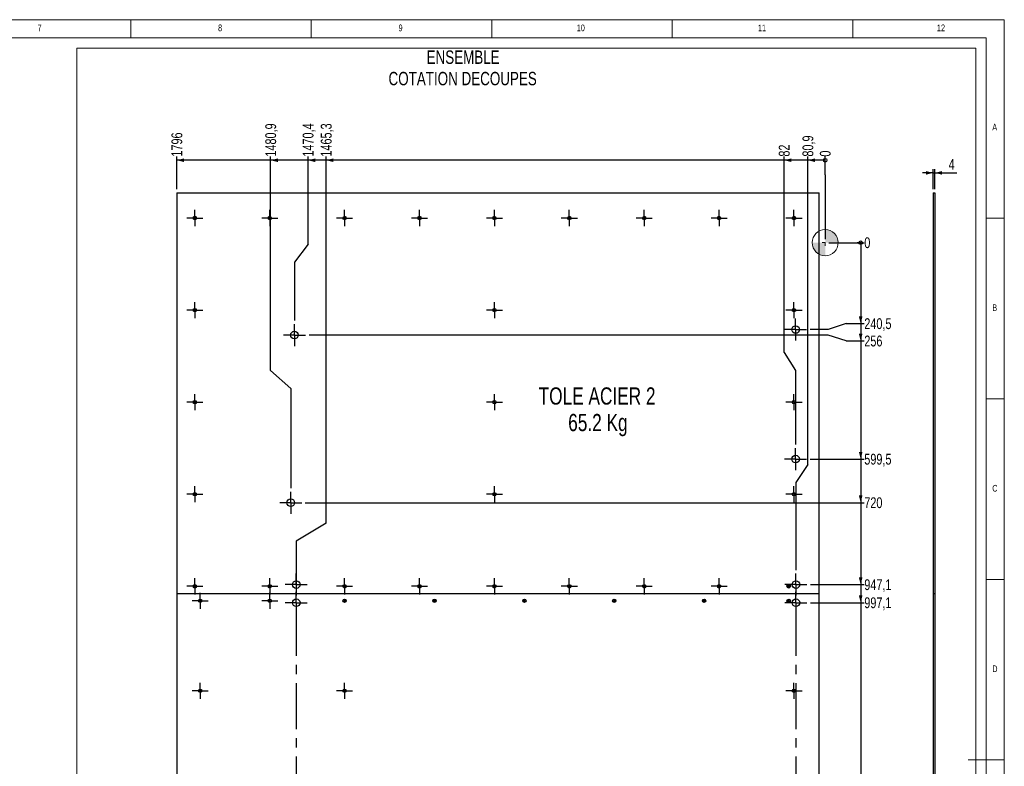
# Model space of a CAD drawing. Header units: millimetres. Extents: x 5 to 589, y 5 to 415.
# Tile 5 of 5: x 316 to 589, y 208 to 415. Entities that reach past the tile are written whole.
import ezdxf

# ---------------------------------------------------------------- set-up
doc = ezdxf.new("R2010")
doc.units = ezdxf.units.MM
doc.linetypes.add('CENTERX2', pattern=[20.32, 12.7, -2.54, 2.54, -2.54])
for name, color, linetype in [('COTES', 1, 'Continuous'), ('NOTES', 6, 'Continuous'), ('TRAIT-FINS', 9, 'Continuous'), ('TRAIT-MIXTES', 3, 'CENTERX2')]:
    doc.layers.add(name, color=color, linetype=linetype)
doc.layers.add('TRAIT-FORT', color=4, linetype='Continuous', lineweight=25)
doc.styles.add('SLDTEXTSTYLE0', font='TXT', dxfattribs={"width": 0.75})
doc.dimstyles.new('SLDDIMSTYLE0', dxfattribs={"dimtxt": 3, "dimasz": 2, "dimexe": 0, "dimexo": 0.0625, "dimgap": 0.75, "dimtad": 1, "dimdec": 0, "dimlfac": 10, "dimrnd": 1e-09, "dimzin": 12, "dimdsep": 46, "dimtxsty": 'SLDTEXTSTYLE0', "dimsah": 1, "dimcen": 0.09, "dimadec": 0, "dimazin": 3, "dimtfac": 1, "dimtdec": 0, "dimtmove": 0, "dimatfit": 0, "dimfxl": 1, "dimfrac": 2, "dimtolj": 1, "dimtzin": 12, "dimarcsym": 0})
doc.dimstyles.new('SLDDIMSTYLE1', dxfattribs={"dimtxt": 3, "dimasz": 0.333333, "dimexe": 0, "dimexo": 0.0625, "dimgap": 0.75, "dimtad": 0, "dimtih": 1, "dimtoh": 1, "dimdec": 1, "dimlfac": 10, "dimrnd": 1e-09, "dimdsep": 46, "dimtxsty": 'SLDTEXTSTYLE0', "dimblk1": 'ORIGIN', "dimblk2": 'ORIGIN', "dimsah": 1, "dimcen": 0.09, "dimadec": 0, "dimazin": 2, "dimtfac": 1, "dimtdec": 1, "dimtofl": 0, "dimtmove": 0, "dimatfit": 3, "dimldrblk": 'ORIGIN', "dimfxl": 1, "dimfrac": 2, "dimtolj": 1, "dimtzin": 12, "dimarcsym": 0})
doc.dimstyles.new('SLDDIMSTYLE2', dxfattribs={"dimtxt": 3, "dimasz": 2, "dimexe": 0, "dimexo": 0.0625, "dimgap": 0.75, "dimtad": 0, "dimtih": 1, "dimtoh": 1, "dimdec": 1, "dimlfac": 10, "dimrnd": 1e-09, "dimzin": 12, "dimdsep": 46, "dimtxsty": 'SLDTEXTSTYLE0', "dimsah": 1, "dimcen": 0.09, "dimadec": 0, "dimazin": 3, "dimtfac": 1, "dimtdec": 1, "dimtofl": 0, "dimtmove": 0, "dimatfit": 3, "dimfxl": 1, "dimfrac": 2, "dimtolj": 1, "dimtzin": 12, "dimarcsym": 0})
doc.dimstyles.new('SLDDIMSTYLE3', dxfattribs={"dimtxt": 3, "dimasz": 2, "dimexe": 0, "dimexo": 0.0625, "dimgap": 0.75, "dimtad": 0, "dimtih": 1, "dimtoh": 1, "dimdec": 0, "dimlfac": 10, "dimrnd": 1e-09, "dimzin": 12, "dimdsep": 46, "dimtxsty": 'SLDTEXTSTYLE0', "dimsah": 1, "dimcen": 0.09, "dimadec": 0, "dimazin": 3, "dimtfac": 1, "dimtdec": 0, "dimtofl": 0, "dimtmove": 0, "dimatfit": 3, "dimfxl": 1, "dimfrac": 2, "dimtolj": 1, "dimtzin": 12, "dimarcsym": 0})

# ---------------------------------------------------------------- blocks, each defined once
blk = doc.blocks.new('_D')
at = {"layer": 'COTES', "color": 1, "transparency": 16777216}
for p, q in [((569.31, 372.58), (566.31, 372.58)), ((569.31, 368.08), (569.31, 373.58)), ((569.31, 372.58), (569.71, 372.58)), ((569.71, 368.08), (569.71, 373.58)), ((569.71, 372.58), (575.81, 372.58))]:
    blk.add_line(p, q, dxfattribs=at)
for points in [[(569.31, 372.58), (567.31, 373.08), (567.31, 372.08)], [(569.71, 372.58), (571.71, 372.08), (571.71, 373.08)]]:
    blk.add_solid(points, dxfattribs=at)
at = {"layer": 'COTES', "color": 1, "transparency": 16777216, "insert": (573.59, 376.45), "char_height": 3, "attachment_point": 1, "style": 'SLDTEXTSTYLE0'}
blk.add_mtext('4', dxfattribs=at)
blk = doc.blocks.new('_Origin')
at = {"color": 0, "linetype": 'ByBlock', "lineweight": -2}
blk.add_line((0, 0), (-1, 0), dxfattribs=at)
blk.add_circle((0, 0), 0.5, dxfattribs=at)
blk = doc.blocks.new('_D_1')
at = {"layer": 'COTES', "color": 1, "transparency": 16777216}
blk.add_line((540.37, 353.25), (550.21, 353.25), dxfattribs=at)
blk.add_blockref('_Origin', (549.21, 353.25), dxfattribs=at)
at = {"layer": 'COTES', "color": 1, "transparency": 16777216, "insert": (550.21, 354.74), "char_height": 3, "attachment_point": 1, "style": 'SLDTEXTSTYLE0'}
blk.add_mtext('0', dxfattribs=at)
blk = doc.blocks.new('_D_2')
at = {"layer": 'COTES', "color": 1, "transparency": 16777216}
for p, q in [((549.21, 353.25), (549.21, 330.83)), ((545.21, 330.83), (540.21, 329.2)), ((545.21, 330.83), (550.21, 330.83)), ((540.21, 329.2), (535.23, 329.2))]:
    blk.add_line(p, q, dxfattribs=at)
blk.add_solid([(549.21, 330.83), (549.71, 332.83), (548.71, 332.83)], dxfattribs=at)
at = {"layer": 'COTES', "color": 1, "transparency": 16777216, "insert": (550.21, 332.32), "char_height": 3, "attachment_point": 1, "style": 'SLDTEXTSTYLE0'}
blk.add_mtext('240,5', dxfattribs=at)
blk = doc.blocks.new('_D_3')
at = {"layer": 'COTES', "color": 1, "transparency": 16777216}
for p, q in [((549.21, 330.83), (549.21, 326.02)), ((540.21, 327.65), (396.38, 327.65)), ((545.21, 326.02), (540.21, 327.65)), ((545.21, 326.02), (550.21, 326.02))]:
    blk.add_line(p, q, dxfattribs=at)
blk.add_solid([(549.21, 326.02), (549.71, 328.02), (548.71, 328.02)], dxfattribs=at)
at = {"layer": 'COTES', "color": 1, "transparency": 16777216, "insert": (550.21, 327.51), "char_height": 3, "attachment_point": 1, "style": 'SLDTEXTSTYLE0'}
blk.add_mtext('256', dxfattribs=at)
blk = doc.blocks.new('_D_4')
at = {"layer": 'COTES', "color": 1, "transparency": 16777216}
for p, q in [((549.21, 326.02), (549.21, 293.31)), ((535.23, 293.31), (550.21, 293.31))]:
    blk.add_line(p, q, dxfattribs=at)
blk.add_solid([(549.21, 293.31), (549.71, 295.31), (548.71, 295.31)], dxfattribs=at)
at = {"layer": 'COTES', "color": 1, "transparency": 16777216, "insert": (550.21, 294.79), "char_height": 3, "attachment_point": 1, "style": 'SLDTEXTSTYLE0'}
blk.add_mtext('599,5', dxfattribs=at)
blk = doc.blocks.new('_D_5')
at = {"layer": 'COTES', "color": 1, "transparency": 16777216}
for p, q in [((549.21, 293.31), (549.21, 281.24)), ((395.34, 281.24), (550.21, 281.24))]:
    blk.add_line(p, q, dxfattribs=at)
blk.add_solid([(549.21, 281.24), (549.71, 283.24), (548.71, 283.24)], dxfattribs=at)
at = {"layer": 'COTES', "color": 1, "transparency": 16777216, "insert": (550.21, 282.73), "char_height": 3, "attachment_point": 1, "style": 'SLDTEXTSTYLE0'}
blk.add_mtext('720', dxfattribs=at)
blk = doc.blocks.new('_D_6')
at = {"layer": 'COTES', "color": 1, "transparency": 16777216}
for p, q in [((549.21, 281.24), (549.21, 258.54)), ((535.33, 258.54), (550.21, 258.54))]:
    blk.add_line(p, q, dxfattribs=at)
blk.add_solid([(549.21, 258.54), (549.71, 260.54), (548.71, 260.54)], dxfattribs=at)
at = {"layer": 'COTES', "color": 1, "transparency": 16777216, "insert": (550.21, 260.03), "char_height": 3, "attachment_point": 1, "style": 'SLDTEXTSTYLE0'}
blk.add_mtext('947,1', dxfattribs=at)
blk = doc.blocks.new('_D_7')
at = {"layer": 'COTES', "color": 1, "transparency": 16777216}
for p, q in [((549.21, 258.54), (549.21, 253.54)), ((535.33, 253.54), (550.21, 253.54))]:
    blk.add_line(p, q, dxfattribs=at)
blk.add_solid([(549.21, 253.54), (549.71, 255.54), (548.71, 255.54)], dxfattribs=at)
at = {"layer": 'COTES', "color": 1, "transparency": 16777216, "insert": (550.21, 255.03), "char_height": 3, "attachment_point": 1, "style": 'SLDTEXTSTYLE0'}
blk.add_mtext('997,1', dxfattribs=at)
blk = doc.blocks.new('_D_8')
at = {"layer": 'COTES', "color": 1, "transparency": 16777216}
for p, q in [((549.21, 253.54), (549.21, 151.13)), ((535.33, 151.13), (550.21, 151.13))]:
    blk.add_line(p, q, dxfattribs=at)
blk.add_solid([(549.21, 151.13), (549.71, 153.13), (548.71, 153.13)], dxfattribs=at)
at = {"layer": 'COTES', "color": 1, "transparency": 16777216, "insert": (550.21, 152.62), "char_height": 3, "attachment_point": 1, "style": 'SLDTEXTSTYLE0'}
blk.add_mtext('2021,2', dxfattribs=at)
blk = doc.blocks.new('_D_9')
at = {"layer": 'COTES', "color": 1, "transparency": 16777216}
for p, q in [((549.21, 151.13), (549.21, 146.13)), ((535.33, 146.13), (550.21, 146.13))]:
    blk.add_line(p, q, dxfattribs=at)
blk.add_solid([(549.21, 146.13), (549.71, 148.13), (548.71, 148.13)], dxfattribs=at)
at = {"layer": 'COTES', "color": 1, "transparency": 16777216, "insert": (550.21, 147.62), "char_height": 3, "attachment_point": 1, "style": 'SLDTEXTSTYLE0'}
blk.add_mtext('2071,2', dxfattribs=at)
blk = doc.blocks.new('_D_10')
at = {"layer": 'COTES', "color": 1, "transparency": 16777216}
for p, q in [((549.21, 146.13), (549.21, 132.26)), ((437.19, 132.26), (550.21, 132.26))]:
    blk.add_line(p, q, dxfattribs=at)
blk.add_solid([(549.21, 132.26), (549.71, 134.26), (548.71, 134.26)], dxfattribs=at)
at = {"layer": 'COTES', "color": 1, "transparency": 16777216, "insert": (550.21, 133.75), "char_height": 3, "attachment_point": 1, "style": 'SLDTEXTSTYLE0'}
blk.add_mtext('2210', dxfattribs=at)
blk = doc.blocks.new('_D_11')
at = {"layer": 'COTES', "color": 1, "transparency": 16777216}
for p, q in [((549.21, 132.26), (549.21, 99.08)), ((538.73, 99.08), (550.21, 99.08))]:
    blk.add_line(p, q, dxfattribs=at)
blk.add_solid([(549.21, 99.08), (549.71, 101.08), (548.71, 101.08)], dxfattribs=at)
at = {"layer": 'COTES', "color": 1, "transparency": 16777216, "insert": (550.21, 100.57), "char_height": 3, "attachment_point": 1, "style": 'SLDTEXTSTYLE0'}
blk.add_mtext('2542', dxfattribs=at)
blk = doc.blocks.new('_D_12')
at = {"layer": 'COTES', "color": 1, "transparency": 16777216}
for p, q in [((539.37, 372.08), (539.37, 377.08)), ((539.37, 372.08), (539.37, 367.08)), ((539.37, 367.08), (539.37, 354.25))]:
    blk.add_line(p, q, dxfattribs=at)
blk.add_blockref('_Origin', (539.37, 376.08), dxfattribs=at)
at = {"layer": 'COTES', "color": 1, "transparency": 16777216, "insert": (537.89, 377.08), "char_height": 3, "attachment_point": 1, "rotation": 90, "style": 'SLDTEXTSTYLE0'}
blk.add_mtext('0', dxfattribs=at)
blk = doc.blocks.new('_D_13')
at = {"layer": 'COTES', "color": 1, "transparency": 16777216}
for p, q in [((534.56, 291.85), (534.56, 377.08)), ((539.37, 376.08), (534.56, 376.08)), ((534.56, 291.85), (531.28, 286.85)), ((531.28, 286.85), (531.28, 262.59))]:
    blk.add_line(p, q, dxfattribs=at)
blk.add_solid([(534.56, 376.08), (536.56, 375.58), (536.56, 376.58)], dxfattribs=at)
at = {"layer": 'COTES', "color": 1, "transparency": 16777216, "insert": (533.08, 377.08), "char_height": 3, "attachment_point": 1, "rotation": 90, "style": 'SLDTEXTSTYLE0'}
blk.add_mtext('80,9', dxfattribs=at)
blk = doc.blocks.new('_D_14')
at = {"layer": 'COTES', "color": 1, "transparency": 16777216}
for p, q in [((528.01, 322.82), (528.01, 377.08)), ((534.56, 376.08), (528.01, 376.08)), ((528.01, 322.82), (531.18, 317.82)), ((531.18, 317.82), (531.18, 297.36))]:
    blk.add_line(p, q, dxfattribs=at)
blk.add_solid([(528.01, 376.08), (530.01, 375.58), (530.01, 376.58)], dxfattribs=at)
at = {"layer": 'COTES', "color": 1, "transparency": 16777216, "insert": (526.52, 377.08), "char_height": 3, "attachment_point": 1, "rotation": 90, "style": 'SLDTEXTSTYLE0'}
blk.add_mtext('82', dxfattribs=at)
blk = doc.blocks.new('_D_15')
at = {"layer": 'COTES', "color": 1, "transparency": 16777216}
for p, q in [((401.12, 275.61), (401.12, 377.08)), ((528.01, 376.08), (401.12, 376.08)), ((401.12, 275.61), (392.84, 270.61)), ((392.84, 270.61), (392.84, 257.59))]:
    blk.add_line(p, q, dxfattribs=at)
blk.add_solid([(401.12, 376.08), (403.12, 375.58), (403.12, 376.58)], dxfattribs=at)
at = {"layer": 'COTES', "color": 1, "transparency": 16777216, "insert": (399.63, 377.08), "char_height": 3, "attachment_point": 1, "rotation": 90, "style": 'SLDTEXTSTYLE0'}
blk.add_mtext('1465,3', dxfattribs=at)
blk = doc.blocks.new('_D_16')
at = {"layer": 'COTES', "color": 1, "transparency": 16777216}
for p, q in [((396.1, 352.87), (396.1, 377.08)), ((401.12, 376.08), (396.1, 376.08)), ((396.1, 352.87), (392.33, 347.87)), ((392.33, 347.87), (392.33, 331.7))]:
    blk.add_line(p, q, dxfattribs=at)
blk.add_solid([(396.1, 376.08), (398.1, 375.58), (398.1, 376.58)], dxfattribs=at)
at = {"layer": 'COTES', "color": 1, "transparency": 16777216, "insert": (394.61, 377.08), "char_height": 3, "attachment_point": 1, "rotation": 90, "style": 'SLDTEXTSTYLE0'}
blk.add_mtext('1470,4', dxfattribs=at)
blk = doc.blocks.new('_D_17')
at = {"layer": 'COTES', "color": 1, "transparency": 16777216}
for p, q in [((385.74, 317.87), (385.74, 377.08)), ((396.1, 376.08), (385.74, 376.08)), ((385.74, 317.87), (391.29, 312.87)), ((391.29, 312.87), (391.29, 285.29))]:
    blk.add_line(p, q, dxfattribs=at)
blk.add_solid([(385.74, 376.08), (387.74, 375.58), (387.74, 376.58)], dxfattribs=at)
at = {"layer": 'COTES', "color": 1, "transparency": 16777216, "insert": (384.25, 377.08), "char_height": 3, "attachment_point": 1, "rotation": 90, "style": 'SLDTEXTSTYLE0'}
blk.add_mtext('1480,9', dxfattribs=at)
blk = doc.blocks.new('_D_18')
at = {"layer": 'COTES', "color": 1, "transparency": 16777216}
for p, q in [((359.73, 368.08), (359.73, 377.08)), ((385.74, 376.08), (359.73, 376.08))]:
    blk.add_line(p, q, dxfattribs=at)
blk.add_solid([(359.73, 376.08), (361.73, 375.58), (361.73, 376.58)], dxfattribs=at)
at = {"layer": 'COTES', "color": 1, "transparency": 16777216, "insert": (358.25, 377.08), "char_height": 3, "attachment_point": 1, "rotation": 90, "style": 'SLDTEXTSTYLE0'}
blk.add_mtext('1796', dxfattribs=at)
blk = doc.blocks.new('SW_NOTE_4')
at = {"layer": 'NOTES', "color": 0, "attachment_point": 2, "style": 'SLDTEXTSTYLE0'}
for s, insert, char_height in [('ENSEMBLE', (11.52, 4.77), 3.704), ('COTATION DECOUPES', (11.39, -1.16), 3.7042)]:
    blk.add_mtext(s, dxfattribs=dict(at, insert=insert, char_height=char_height))
blk = doc.blocks.new('SW_NOTE_6')
at = {"layer": 'NOTES', "color": 0, "attachment_point": 2, "style": 'SLDTEXTSTYLE0'}
for s, insert, char_height in [('TOLE ACIER 2', (19.57, 6.14), 4.7625), ('65.2 Kg', (19.8, -1.21), 4.762)]:
    blk.add_mtext(s, dxfattribs=dict(at, insert=insert, char_height=char_height))
blk = doc.blocks.new('SW_CENTERMARKSYMBOL_0')
at = {"layer": 'TRAIT-MIXTES', "color": 0}
for p, q in [((-2, 0), (-2.225, 0)), ((0, 0), (-2, 0)), ((0, 2), (0, 2.225)), ((0, 0), (0, 2)), ((0, 0), (0, -2)), ((0, 0), (2, 0)), ((2, 0), (2.225, 0)), ((0, -2), (0, -2.225))]:
    blk.add_line(p, q, dxfattribs=at)
blk = doc.blocks.new('SW_CENTERMARKSYMBOL_1')
at = {"layer": 'TRAIT-MIXTES', "color": 0}
for p, q in [((-2, 0), (-2.225, 0)), ((0, 0), (-2, 0)), ((0, 2), (0, 2.225)), ((0, 0), (0, 2)), ((0, 0), (0, -2)), ((0, 0), (2, 0)), ((2, 0), (2.225, 0)), ((0, -2), (0, -2.225))]:
    blk.add_line(p, q, dxfattribs=at)
blk = doc.blocks.new('SW_CENTERMARKSYMBOL_2')
at = {"layer": 'TRAIT-MIXTES', "color": 0}
for p, q in [((-2, 0), (-2.225, 0)), ((0, 0), (-2, 0)), ((0, 2), (0, 2.225)), ((0, 0), (0, 2)), ((0, 0), (0, -2)), ((0, 0), (2, 0)), ((2, 0), (2.225, 0)), ((0, -2), (0, -2.225))]:
    blk.add_line(p, q, dxfattribs=at)
blk = doc.blocks.new('SW_CENTERMARKSYMBOL_3')
at = {"layer": 'TRAIT-MIXTES', "color": 0}
for p, q in [((-2, 0), (-2.225, 0)), ((0, 0), (-2, 0)), ((0, 2), (0, 2.225)), ((0, 0), (0, 2)), ((0, 0), (0, -2)), ((0, 0), (2, 0)), ((2, 0), (2.225, 0)), ((0, -2), (0, -2.225))]:
    blk.add_line(p, q, dxfattribs=at)
blk = doc.blocks.new('SW_CENTERMARKSYMBOL_4')
at = {"layer": 'TRAIT-MIXTES', "color": 0}
for p, q in [((-2, 0), (-2.225, 0)), ((0, 0), (-2, 0)), ((0, 2), (0, 2.225)), ((0, 0), (0, 2)), ((0, 0), (0, -2)), ((0, 0), (2, 0)), ((2, 0), (2.225, 0)), ((0, -2), (0, -2.225))]:
    blk.add_line(p, q, dxfattribs=at)
blk = doc.blocks.new('SW_CENTERMARKSYMBOL_5')
at = {"layer": 'TRAIT-MIXTES', "color": 0}
for p, q in [((-2, 0), (-2.225, 0)), ((0, 0), (-2, 0)), ((0, 2), (0, 2.225)), ((0, 0), (0, 2)), ((0, 0), (0, -2)), ((0, 0), (2, 0)), ((2, 0), (2.225, 0)), ((0, -2), (0, -2.225))]:
    blk.add_line(p, q, dxfattribs=at)
blk = doc.blocks.new('SW_CENTERMARKSYMBOL_6')
at = {"layer": 'TRAIT-MIXTES', "color": 0}
for p, q in [((-2, 0), (-2.225, 0)), ((0, 0), (-2, 0)), ((0, 2), (0, 2.225)), ((0, 0), (0, 2)), ((0, 0), (0, -2)), ((0, 0), (2, 0)), ((2, 0), (2.225, 0)), ((0, -2), (0, -2.225))]:
    blk.add_line(p, q, dxfattribs=at)
blk = doc.blocks.new('SW_CENTERMARKSYMBOL_7')
at = {"layer": 'TRAIT-MIXTES', "color": 0}
for p, q in [((-2, 0), (-2.225, 0)), ((0, 0), (-2, 0)), ((0, 2), (0, 2.225)), ((0, 0), (0, 2)), ((0, 0), (0, -2)), ((0, 0), (2, 0)), ((2, 0), (2.225, 0)), ((0, -2), (0, -2.225))]:
    blk.add_line(p, q, dxfattribs=at)
blk = doc.blocks.new('SW_CENTERMARKSYMBOL_8')
at = {"layer": 'TRAIT-MIXTES', "color": 0}
for p, q in [((-2, 0), (-2.225, 0)), ((0, 0), (-2, 0)), ((0, 2), (0, 2.225)), ((0, 0), (0, 2)), ((0, 0), (0, -2)), ((0, 0), (2, 0)), ((2, 0), (2.225, 0)), ((0, -2), (0, -2.225))]:
    blk.add_line(p, q, dxfattribs=at)
blk = doc.blocks.new('SW_CENTERMARKSYMBOL_9')
at = {"layer": 'TRAIT-MIXTES', "color": 0}
for p, q in [((-2, 0), (-2.225, 0)), ((0, 0), (-2, 0)), ((0, 2), (0, 2.225)), ((0, 0), (0, 2)), ((0, 0), (0, -2)), ((0, 0), (2, 0)), ((2, 0), (2.225, 0)), ((0, -2), (0, -2.225))]:
    blk.add_line(p, q, dxfattribs=at)
blk = doc.blocks.new('SW_CENTERMARKSYMBOL_10')
at = {"layer": 'TRAIT-MIXTES', "color": 0}
for p, q in [((-2, 0), (-2.225, 0)), ((0, 0), (-2, 0)), ((0, 2), (0, 2.225)), ((0, 0), (0, 2)), ((0, 0), (0, -2)), ((0, 0), (2, 0)), ((2, 0), (2.225, 0)), ((0, -2), (0, -2.225))]:
    blk.add_line(p, q, dxfattribs=at)
blk = doc.blocks.new('SW_CENTERMARKSYMBOL_11')
at = {"layer": 'TRAIT-MIXTES', "color": 0}
for p, q in [((-2, 0), (-2.225, 0)), ((0, 0), (-2, 0)), ((0, 2), (0, 2.225)), ((0, 0), (0, 2)), ((0, 0), (0, -2)), ((0, 0), (2, 0)), ((2, 0), (2.225, 0)), ((0, -2), (0, -2.225))]:
    blk.add_line(p, q, dxfattribs=at)
blk = doc.blocks.new('SW_CENTERMARKSYMBOL_12')
at = {"layer": 'TRAIT-MIXTES', "color": 0}
for p, q in [((-2, 0), (-2.225, 0)), ((0, 0), (-2, 0)), ((0, 2), (0, 2.225)), ((0, 0), (0, 2)), ((0, 0), (0, -2)), ((0, 0), (2, 0)), ((2, 0), (2.225, 0)), ((0, -2), (0, -2.225))]:
    blk.add_line(p, q, dxfattribs=at)
blk = doc.blocks.new('SW_CENTERMARKSYMBOL_13')
at = {"layer": 'TRAIT-MIXTES', "color": 0}
for p, q in [((-2, 0), (-2.225, 0)), ((0, 0), (-2, 0)), ((0, 2), (0, 2.225)), ((0, 0), (0, 2)), ((0, 0), (0, -2)), ((0, 0), (2, 0)), ((2, 0), (2.225, 0)), ((0, -2), (0, -2.225))]:
    blk.add_line(p, q, dxfattribs=at)
blk = doc.blocks.new('SW_CENTERMARKSYMBOL_14')
at = {"layer": 'TRAIT-MIXTES', "color": 0}
for p, q in [((-2, 0), (-2.225, 0)), ((0, 0), (-2, 0)), ((0, 2), (0, 2.225)), ((0, 0), (0, 2)), ((0, 0), (0, -2)), ((0, 0), (2, 0)), ((2, 0), (2.225, 0)), ((0, -2), (0, -2.225))]:
    blk.add_line(p, q, dxfattribs=at)
blk = doc.blocks.new('SW_CENTERMARKSYMBOL_15')
at = {"layer": 'TRAIT-MIXTES', "color": 0}
for p, q in [((-2, 0), (-2.225, 0)), ((0, 0), (-2, 0)), ((0, 2), (0, 2.225)), ((0, 0), (0, 2)), ((0, 0), (0, -2)), ((0, 0), (2, 0)), ((2, 0), (2.225, 0)), ((0, -2), (0, -2.225))]:
    blk.add_line(p, q, dxfattribs=at)
blk = doc.blocks.new('SW_CENTERMARKSYMBOL_16')
at = {"layer": 'TRAIT-MIXTES', "color": 0}
for p, q in [((-2, 0), (-2.225, 0)), ((0, 0), (-2, 0)), ((0, 2), (0, 2.225)), ((0, 0), (0, 2)), ((0, 0), (0, -2)), ((0, 0), (2, 0)), ((2, 0), (2.225, 0)), ((0, -2), (0, -2.225))]:
    blk.add_line(p, q, dxfattribs=at)
blk = doc.blocks.new('SW_CENTERMARKSYMBOL_17')
at = {"layer": 'TRAIT-MIXTES', "color": 0}
for p, q in [((-2, 0), (-2.225, 0)), ((0, 0), (-2, 0)), ((0, 2), (0, 2.225)), ((0, 0), (0, 2)), ((0, 0), (0, -2)), ((0, 0), (2, 0)), ((2, 0), (2.225, 0)), ((0, -2), (0, -2.225))]:
    blk.add_line(p, q, dxfattribs=at)
blk = doc.blocks.new('SW_CENTERMARKSYMBOL_18')
at = {"layer": 'TRAIT-MIXTES', "color": 0}
for p, q in [((-2, 0), (-2.225, 0)), ((0, 0), (-2, 0)), ((0, 2), (0, 2.225)), ((0, 0), (0, 2)), ((0, 0), (0, -2)), ((0, 0), (2, 0)), ((2, 0), (2.225, 0)), ((0, -2), (0, -2.225))]:
    blk.add_line(p, q, dxfattribs=at)
blk = doc.blocks.new('SW_CENTERMARKSYMBOL_19')
at = {"layer": 'TRAIT-MIXTES', "color": 0}
for p, q in [((-2, 0), (-2.225, 0)), ((0, 0), (-2, 0)), ((0, 2), (0, 2.225)), ((0, 0), (0, 2)), ((0, 0), (0, -2)), ((0, 0), (2, 0)), ((2, 0), (2.225, 0)), ((0, -2), (0, -2.225))]:
    blk.add_line(p, q, dxfattribs=at)
blk = doc.blocks.new('SW_CENTERMARKSYMBOL_20')
at = {"layer": 'TRAIT-MIXTES', "color": 0}
for p, q in [((-2, 0), (-2.225, 0)), ((0, 0), (-2, 0)), ((0, 2), (0, 2.225)), ((0, 0), (0, 2)), ((0, 0), (0, -2)), ((0, 0), (2, 0)), ((2, 0), (2.225, 0)), ((0, -2), (0, -2.225))]:
    blk.add_line(p, q, dxfattribs=at)
blk = doc.blocks.new('SW_CENTERMARKSYMBOL_21')
at = {"layer": 'TRAIT-MIXTES', "color": 0}
for p, q in [((-2, 0), (-2.225, 0)), ((0, 0), (-2, 0)), ((0, 2), (0, 2.225)), ((0, 0), (0, 2)), ((0, 0), (0, -2)), ((0, 0), (2, 0)), ((2, 0), (2.225, 0)), ((0, -2), (0, -2.225))]:
    blk.add_line(p, q, dxfattribs=at)
blk = doc.blocks.new('SW_CENTERMARKSYMBOL_22')
at = {"layer": 'TRAIT-MIXTES', "color": 0}
for p, q in [((-2, 0), (-2.225, 0)), ((0, 0), (-2, 0)), ((0, 2), (0, 2.225)), ((0, 0), (0, 2)), ((0, 0), (0, -2)), ((0, 0), (2, 0)), ((2, 0), (2.225, 0)), ((0, -2), (0, -2.225))]:
    blk.add_line(p, q, dxfattribs=at)
blk = doc.blocks.new('SW_CENTERMARKSYMBOL_23')
at = {"layer": 'TRAIT-MIXTES', "color": 0}
for p, q in [((-2, 0), (-2.225, 0)), ((0, 0), (-2, 0)), ((0, 2), (0, 2.225)), ((0, 0), (0, 2)), ((0, 0), (0, -2)), ((0, 0), (2, 0)), ((2, 0), (2.225, 0)), ((0, -2), (0, -2.225))]:
    blk.add_line(p, q, dxfattribs=at)
blk = doc.blocks.new('SW_CENTERMARKSYMBOL_24')
at = {"layer": 'TRAIT-MIXTES', "color": 0}
for p, q in [((-2, 0), (-2.225, 0)), ((0, 0), (-2, 0)), ((0, 2), (0, 2.225)), ((0, 0), (0, 2)), ((0, 0), (0, -2)), ((0, 0), (2, 0)), ((2, 0), (2.225, 0)), ((0, -2), (0, -2.225))]:
    blk.add_line(p, q, dxfattribs=at)
blk = doc.blocks.new('SW_CENTERMARKSYMBOL_25')
at = {"layer": 'TRAIT-MIXTES', "color": 0}
for p, q in [((-2, 0), (-2.225, 0)), ((0, 0), (-2, 0)), ((0, 2), (0, 2.225)), ((0, 0), (0, 2)), ((0, 0), (0, -2)), ((0, 0), (2, 0)), ((2, 0), (2.225, 0)), ((0, -2), (0, -2.225))]:
    blk.add_line(p, q, dxfattribs=at)
blk = doc.blocks.new('SW_CENTERMARKSYMBOL_28')
at = {"layer": 'TRAIT-MIXTES', "color": 0}
for p, q in [((-2, 0), (-2.225, 0)), ((0, 0), (-2, 0)), ((0, 2), (0, 2.225)), ((0, 0), (0, 2)), ((0, 0), (0, -2)), ((0, 0), (2, 0)), ((2, 0), (2.225, 0)), ((0, -2), (0, -2.225))]:
    blk.add_line(p, q, dxfattribs=at)
blk = doc.blocks.new('SW_CENTERMARKSYMBOL_31')
at = {"layer": 'TRAIT-MIXTES', "color": 0}
for p, q in [((-2, 0), (-2.225, 0)), ((0, 0), (-2, 0)), ((0, 2), (0, 2.225)), ((0, 0), (0, 2)), ((0, 0), (0, -2)), ((0, 0), (2, 0)), ((2, 0), (2.225, 0)), ((0, -2), (0, -2.225))]:
    blk.add_line(p, q, dxfattribs=at)
blk = doc.blocks.new('SW_CENTERMARKSYMBOL_32')
at = {"layer": 'TRAIT-MIXTES', "color": 0}
for p, q in [((-2, 0), (-2.225, 0)), ((0, 0), (-2, 0)), ((0, 2), (0, 2.225)), ((0, 0), (0, 2)), ((0, 0), (0, -2)), ((0, 0), (2, 0)), ((2, 0), (2.225, 0)), ((0, -2), (0, -2.225))]:
    blk.add_line(p, q, dxfattribs=at)
blk = doc.blocks.new('SW_CENTERMARKSYMBOL_45')
at = {"layer": 'TRAIT-MIXTES', "color": 0}
for p, q in [((-2, 0), (-2.225, 0)), ((0, 0), (-2, 0)), ((0, 2), (0, 2.225)), ((0, 0), (0, 2)), ((0, 0), (0, -2)), ((0, 0), (2, 0)), ((2, 0), (2.225, 0)), ((0, -2), (0, -2.225))]:
    blk.add_line(p, q, dxfattribs=at)
blk = doc.blocks.new('SW_CENTERMARKSYMBOL_46')
at = {"layer": 'TRAIT-MIXTES', "color": 0}
for p, q in [((-2, 0), (-2.225, 0)), ((0, 0), (-2, 0)), ((0, 2), (0, 2.225)), ((0, 0), (0, 2)), ((0, 0), (0, -2)), ((0, 0), (2, 0)), ((2, 0), (2.225, 0)), ((0, -2), (0, -2.225))]:
    blk.add_line(p, q, dxfattribs=at)
blk = doc.blocks.new('SW_CENTERMARKSYMBOL_58')
at = {"layer": 'TRAIT-MIXTES', "color": 0}
for p, q in [((0, 2), (0, 3.05)), ((-2, 0), (-3.05, 0)), ((0, 0), (-2, 0)), ((0, 0), (0, 2)), ((0, 0), (0, -2)), ((0, 0), (2, 0)), ((2, 0), (3.05, 0)), ((0, -2), (0, -102.76))]:
    blk.add_line(p, q, dxfattribs=at)
blk = doc.blocks.new('SW_CENTERMARKSYMBOL_59')
at = {"layer": 'TRAIT-MIXTES', "color": 0}
for p, q in [((0, 2), (0, 3.05)), ((-2, 0), (-3.05, 0)), ((0, 0), (-2, 0)), ((0, 0), (0, 2)), ((0, 0), (0, -2)), ((0, 0), (2, 0)), ((2, 0), (3.05, 0)), ((0, -2), (0, -3.05))]:
    blk.add_line(p, q, dxfattribs=at)
blk = doc.blocks.new('SW_CENTERMARKSYMBOL_60')
at = {"layer": 'TRAIT-MIXTES', "color": 0}
for p, q in [((0, 2), (0, 3.05)), ((-2, 0), (-3.05, 0)), ((0, 0), (-2, 0)), ((0, 0), (0, 2)), ((0, 0), (0, -2)), ((0, 0), (2, 0)), ((2, 0), (3.05, 0)), ((0, -2), (0, -3.05))]:
    blk.add_line(p, q, dxfattribs=at)
blk = doc.blocks.new('SW_CENTERMARKSYMBOL_61')
at = {"layer": 'TRAIT-MIXTES', "color": 0}
for p, q in [((0, 2), (0, 3.05)), ((-2, 0), (-3.05, 0)), ((0, 0), (-2, 0)), ((0, 0), (0, 2)), ((0, 0), (0, -2)), ((0, 0), (2, 0)), ((2, 0), (3.05, 0)), ((0, -2), (0, -3.05))]:
    blk.add_line(p, q, dxfattribs=at)
blk = doc.blocks.new('SW_CENTERMARKSYMBOL_62')
at = {"layer": 'TRAIT-MIXTES', "color": 0}
for p, q in [((0, 2), (0, 3.05)), ((-2, 0), (-3.05, 0)), ((0, 0), (-2, 0)), ((0, 0), (0, 2)), ((0, 0), (0, -2)), ((0, 0), (2, 0)), ((2, 0), (3.05, 0)), ((0, -2), (0, -3.05))]:
    blk.add_line(p, q, dxfattribs=at)
blk = doc.blocks.new('SW_CENTERMARKSYMBOL_63')
at = {"layer": 'TRAIT-MIXTES', "color": 0}
for p, q in [((0, 2), (0, 3.05)), ((-2, 0), (-3.05, 0)), ((0, 0), (-2, 0)), ((0, 0), (0, 2)), ((0, 0), (0, -2)), ((0, 0), (2, 0)), ((2, 0), (3.05, 0)), ((0, -2), (0, -3.05))]:
    blk.add_line(p, q, dxfattribs=at)
blk = doc.blocks.new('SW_CENTERMARKSYMBOL_64')
at = {"layer": 'TRAIT-MIXTES', "color": 0}
for p, q in [((0, 2), (0, 3.05)), ((-2, 0), (-3.05, 0)), ((0, 0), (-2, 0)), ((0, 0), (0, 2)), ((0, 0), (0, -2)), ((0, 0), (2, 0)), ((2, 0), (3.05, 0)), ((0, -2), (0, -111.36))]:
    blk.add_line(p, q, dxfattribs=at)
blk = doc.blocks.new('SW_CENTERMARKSYMBOL_65')
at = {"layer": 'TRAIT-MIXTES', "color": 0}
for p, q in [((0, 2), (0, 3.05)), ((-2, 0), (-3.05, 0)), ((0, 0), (-2, 0)), ((0, 0), (0, 2)), ((0, 0), (0, -2)), ((0, 0), (2, 0)), ((2, 0), (3.05, 0)), ((0, -2), (0, -3.05))]:
    blk.add_line(p, q, dxfattribs=at)
blk = doc.blocks.new('SW_DOWELSYMBOL_0')
at = {"layer": 'TRAIT-FINS'}
h = blk.add_hatch(color=9, dxfattribs=at)
edge = h.paths.add_edge_path(flags=0)
edge.add_arc((0, 0), 3.62, 0, 90)
edge.add_line((0, 3.62), (0, 0))
edge.add_line((0, 0), (3.62, 0))
h = blk.add_hatch(color=9, dxfattribs=at)
edge = h.paths.add_edge_path(flags=0)
edge.add_arc((0, 0), 3.62, 180, 270)
edge.add_line((0, -3.62), (0, 0))
edge.add_line((0, 0), (-3.62, 0))
at = {"color": 0, "linetype": 'Continuous', "lineweight": 18}
blk.add_circle((0, 0), 3.62, dxfattribs=at)

msp = doc.modelspace()

# ---------------------------------------------------------------- linework, layer by layer
at = {"color": 7, "linetype": 'Continuous', "lineweight": 18}
for p, q in [((589, 415), (5, 415)), ((347, 410), (347, 415)), ((397, 415), (397, 410)), ((447, 410), (447, 415)), ((497, 415), (497, 410)), ((547, 410), (547, 415)), ((589, 5), (589, 415)), ((584, 410), (10, 410)), ((584, 10), (584, 410)), ((581.07472, 407.15522), (332.00719, 407.15522)), ((332.00719, 407.15522), (332.00719, 85.15375)), ((581.07472, 407.15522), (581.07472, 85.15375)), ((584, 360), (589, 360)), ((538.53764, 353.25482), (539.37299, 353.25482)), ((539.37299, 353.25482), (539.37299, 352.41947)), ((589, 310), (584, 310)), ((584, 260), (589, 260)), ((589, 210), (579, 210))]:
    msp.add_line(p, q, dxfattribs=at)
msp.add_circle((539.37299, 353.25482), 3.61544, dxfattribs=at)
at = {"layer": 'TRAIT-FORT', "color": 4, "linetype": 'Continuous', "lineweight": 25}
for p, q in [((359.73299, 367.0801), (537.73299, 367.0801)), ((359.73299, 367.0801), (359.73299, 256.0801)), ((537.73299, 256.0801), (537.73299, 367.0801)), ((569.31394, 367.0801), (569.71394, 367.0801)), ((569.31394, 367.0801), (569.31394, 256.0801)), ((569.71394, 367.0801), (569.71394, 256.0801)), ((359.73299, 256.0801), (537.73299, 256.0801)), ((359.73299, 256.0791), (359.73299, 99.0801)), ((359.73299, 256.0791), (537.73299, 256.0791)), ((537.73299, 99.0801), (537.73299, 256.0791)), ((569.31394, 256.0801), (569.71394, 256.0801)), ((569.31394, 256.0791), (569.31394, 99.0801)), ((569.31394, 256.0791), (569.71394, 256.0791)), ((569.71394, 256.0791), (569.71394, 99.0801))]:
    msp.add_line(p, q, dxfattribs=at)
for centre, radius in [((364.73299, 360.0801), 0.47), ((364.73299, 360.0801), 0.225), ((385.48299, 360.0801), 0.47), ((385.48299, 360.0801), 0.225), ((406.23299, 360.0801), 0.47), ((406.23299, 360.0801), 0.225), ((426.98299, 360.0801), 0.47), ((426.98299, 360.0801), 0.225), ((447.73299, 360.0801), 0.47), ((447.73299, 360.0801), 0.225), ((468.48299, 360.0801), 0.47), ((468.48299, 360.0801), 0.225), ((489.23299, 360.0801), 0.47), ((489.23299, 360.0801), 0.225), ((509.98299, 360.0801), 0.47), ((509.98299, 360.0801), 0.225), ((530.73299, 360.0801), 0.47), ((530.73299, 360.0801), 0.225), ((364.73299, 334.5801), 0.47), ((364.73299, 334.5801), 0.225), ((447.73299, 334.5801), 0.47), ((447.73299, 334.5801), 0.225), ((530.73299, 334.5801), 0.47), ((530.73299, 334.5801), 0.225), ((531.17709, 329.20122), 1.05), ((392.32803, 327.65191), 1.05), ((364.73299, 309.0801), 0.47), ((364.73299, 309.0801), 0.225), ((447.73299, 309.0801), 0.47), ((447.73299, 309.0801), 0.225), ((530.73299, 309.0801), 0.47), ((530.73299, 309.0801), 0.225), ((531.17709, 293.30802), 1.05), ((364.73299, 283.5801), 0.47), ((364.73299, 283.5801), 0.225), ((447.73299, 283.5801), 0.47), ((447.73299, 283.5801), 0.225), ((530.73299, 283.5801), 0.47), ((530.73299, 283.5801), 0.225), ((391.28663, 281.24292), 1.05), ((392.84201, 258.54392), 1.05), ((531.28209, 258.54392), 1.05), ((364.73299, 258.0801), 0.47), ((364.73299, 258.0801), 0.225), ((385.48299, 258.0801), 0.47), ((385.48299, 258.0801), 0.225), ((406.23299, 258.0801), 0.47), ((406.23299, 258.0801), 0.225), ((426.98299, 258.0801), 0.47), ((426.98299, 258.0801), 0.225), ((447.73299, 258.0801), 0.47), ((447.73299, 258.0801), 0.225), ((468.48299, 258.0801), 0.47), ((468.48299, 258.0801), 0.225), ((489.23299, 258.0801), 0.47), ((489.23299, 258.0801), 0.225), ((509.98299, 258.0801), 0.47), ((509.98299, 258.0801), 0.225), ((529.26235, 258.0801), 0.47), ((529.26235, 258.0801), 0.225), ((366.23299, 254.0801), 0.47), ((366.23299, 254.0801), 0.225), ((385.48299, 254.0801), 0.47), ((385.48299, 254.0801), 0.225), ((392.84201, 253.54392), 1.05), ((406.23299, 254.0801), 0.47), ((406.23299, 254.0801), 0.225), ((431.13299, 254.0801), 0.47), ((431.13299, 254.0801), 0.225), ((456.03299, 254.0801), 0.47), ((456.03299, 254.0801), 0.225), ((480.93299, 254.0801), 0.47), ((480.93299, 254.0801), 0.225), ((505.83299, 254.0801), 0.47), ((505.83299, 254.0801), 0.225), ((529.26235, 254.0801), 0.47), ((529.26235, 254.0801), 0.225), ((531.28209, 253.54392), 1.05), ((366.23299, 229.16344), 0.47), ((366.23299, 229.16344), 0.225), ((406.23299, 229.16344), 0.47), ((406.23299, 229.16344), 0.225), ((530.73299, 229.16344), 0.47), ((530.73299, 229.16344), 0.225)]:
    msp.add_circle(centre, radius, dxfattribs=at)

# ---------------------------------------------------------------- block references
at = {"color": 7, "linetype": 'Continuous', "lineweight": 18}
msp.add_blockref('SW_DOWELSYMBOL_0', (539.37299, 353.25482), dxfattribs=at)
at = {"layer": 'NOTES', "color": 211}
for name, p in [('SW_NOTE_4', (427.54208, 401.7065)), ('SW_NOTE_6', (456.60483, 307.03315))]:
    msp.add_blockref(name, p, dxfattribs=at)
at = {"layer": 'TRAIT-MIXTES', "color": 3}
for name, p in [('SW_CENTERMARKSYMBOL_25', (364.73299, 360.0801)), ('SW_CENTERMARKSYMBOL_24', (385.48299, 360.0801)), ('SW_CENTERMARKSYMBOL_23', (406.23299, 360.0801)), ('SW_CENTERMARKSYMBOL_22', (426.98299, 360.0801)), ('SW_CENTERMARKSYMBOL_21', (447.73299, 360.0801)), ('SW_CENTERMARKSYMBOL_20', (468.48299, 360.0801)), ('SW_CENTERMARKSYMBOL_19', (489.23299, 360.0801)), ('SW_CENTERMARKSYMBOL_18', (509.98299, 360.0801)), ('SW_CENTERMARKSYMBOL_17', (530.73299, 360.0801)), ('SW_CENTERMARKSYMBOL_3', (364.73299, 334.5801)), ('SW_CENTERMARKSYMBOL_13', (447.73299, 334.5801)), ('SW_CENTERMARKSYMBOL_4', (530.73299, 334.5801)), ('SW_CENTERMARKSYMBOL_60', (392.32803, 327.65191)), ('SW_CENTERMARKSYMBOL_63', (531.17709, 329.20122)), ('SW_CENTERMARKSYMBOL_2', (364.73299, 309.0801)), ('SW_CENTERMARKSYMBOL_12', (447.73299, 309.0801)), ('SW_CENTERMARKSYMBOL_5', (530.73299, 309.0801)), ('SW_CENTERMARKSYMBOL_62', (531.17709, 293.30802)), ('SW_CENTERMARKSYMBOL_1', (364.73299, 283.5801)), ('SW_CENTERMARKSYMBOL_61', (391.28663, 281.24292)), ('SW_CENTERMARKSYMBOL_11', (447.73299, 283.5801)), ('SW_CENTERMARKSYMBOL_6', (530.73299, 283.5801)), ('SW_CENTERMARKSYMBOL_0', (364.73299, 258.0801)), ('SW_CENTERMARKSYMBOL_16', (385.48299, 258.0801)), ('SW_CENTERMARKSYMBOL_59', (392.84201, 258.54392)), ('SW_CENTERMARKSYMBOL_15', (406.23299, 258.0801)), ('SW_CENTERMARKSYMBOL_14', (426.98299, 258.0801)), ('SW_CENTERMARKSYMBOL_10', (447.73299, 258.0801)), ('SW_CENTERMARKSYMBOL_9', (468.48299, 258.0801)), ('SW_CENTERMARKSYMBOL_8', (489.23299, 258.0801)), ('SW_CENTERMARKSYMBOL_7', (509.98299, 258.0801)), ('SW_CENTERMARKSYMBOL_65', (531.28209, 258.54392)), ('SW_CENTERMARKSYMBOL_58', (392.84201, 253.54392)), ('SW_CENTERMARKSYMBOL_64', (531.28209, 253.54392)), ('SW_CENTERMARKSYMBOL_46', (366.23299, 254.0801)), ('SW_CENTERMARKSYMBOL_28', (385.48299, 254.0801)), ('SW_CENTERMARKSYMBOL_45', (366.23299, 229.16344)), ('SW_CENTERMARKSYMBOL_31', (406.23299, 229.16344)), ('SW_CENTERMARKSYMBOL_32', (530.73299, 229.16344))]:
    msp.add_blockref(name, p, dxfattribs=at)

# ---------------------------------------------------------------- texts
at = {"layer": 'NOTES', "color": 211, "attachment_point": 1, "style": 'SLDTEXTSTYLE0'}
for s, insert, char_height in [('7', (321.16667, 413.66802), 1.85208), ('8', (371.16667, 413.66802), 1.85208), ('9', (421.16667, 413.66802), 1.85208), ('10', (470.54167, 413.66802), 1.852083), ('11', (520.75001, 413.66802), 1.852083), ('12', (570.33334, 413.66802), 1.852083), ('A', (585.66668, 386.16802), 1.85208), ('B', (585.66668, 336.16802), 1.85208), ('C', (585.66668, 286.16802), 1.85208), ('D', (585.66668, 236.16802), 1.85208)]:
    msp.add_mtext(s, dxfattribs=dict(at, insert=insert, char_height=char_height))

# ---------------------------------------------------------------- dimensions: what is measured, and where the dimension line sits
at = {"layer": 'COTES', "color": 1}
for feature_location, offset, dtype, origin, dimstyle, picture, middle in [((391.28663, 284.29292), (-5.54942, 92.78718), 1, (539.37299, 353.25482), 'SLDDIMSTYLE2', '_D_17', (385.73721, 383.17594)), ((392.32803, 330.70191), (3.76873, 46.3782), 1, (539.37299, 353.25482), 'SLDDIMSTYLE2', '_D_16', (396.09676, 383.17594)), ((392.84201, 256.59392), (8.27832, 120.48618), 1, (539.37299, 353.25482), 'SLDDIMSTYLE2', '_D_15', (401.12032, 383.17594)), ((359.73299, 367.0801), (0, 10), 1, (539.37299, 353.25482), 'SLDDIMSTYLE3', '_D_18', (359.73299, 381.51344)), ((531.28209, 261.59392), (3.28077, 115.48618), 1, (539.37299, 353.25482), 'SLDDIMSTYLE2', '_D_13', (534.56286, 380.95927)), ((531.17709, 296.35802), (-3.17188, 80.72208), 1, (539.37299, 353.25482), 'SLDDIMSTYLE2', '_D_14', (528.00521, 379.29677)), ((539.372987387, 353.2548222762), (0, 23.8252817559), 1, (539.372987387, 353.2548222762), 'SLDDIMSTYLE1', '_D_12', (539.372987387, 378.1884373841)), ((539.372987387, 353.2548222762), (10.8353515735, 0), 0, (539.372987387, 353.2548222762), 'SLDDIMSTYLE1', '_D_1', (551.3166723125, 353.2548222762)), ((394.33663, 281.24292), (155.87171, 0), 0, (539.37299, 353.25482), 'SLDDIMSTYLE3', '_D_5', (553.53334, 281.24292)), ((395.37803, 327.65191), (154.83031, -1.63041), 0, (539.37299, 353.25482), 'SLDDIMSTYLE2', '_D_3', (553.53334, 326.0215)), ((436.19299, 132.26482), (114.01535, 0), 0, (539.37299, 353.25482), 'SLDDIMSTYLE3', '_D_10', (554.64167, 132.26482)), ((534.22709, 329.20122), (15.98125, 1.63041), 0, (539.37299, 353.25482), 'SLDDIMSTYLE2', '_D_2', (555.19584, 330.83163)), ((534.22709, 293.30802), (15.98125, 0), 0, (539.37299, 353.25482), 'SLDDIMSTYLE2', '_D_4', (555.19584, 293.30802)), ((534.33209, 258.54392), (15.87625, 0), 0, (539.37299, 353.25482), 'SLDDIMSTYLE2', '_D_6', (555.19584, 258.54392)), ((534.33209, 253.54392), (15.87625, 0), 0, (539.37299, 353.25482), 'SLDDIMSTYLE2', '_D_7', (555.19584, 253.54392)), ((534.33209, 151.13392), (15.87625, 0), 0, (539.37299, 353.25482), 'SLDDIMSTYLE2', '_D_8', (556.30417, 151.13392)), ((534.33209, 146.13392), (15.87625, 0), 0, (539.37299, 353.25482), 'SLDDIMSTYLE2', '_D_9', (556.30417, 146.13392)), ((537.73299, 99.0801), (12.47535, 0), 0, (539.37299, 353.25482), 'SLDDIMSTYLE3', '_D_11', (554.64167, 99.0801))]:
    dim = msp.add_ordinate_dim(feature_location=feature_location, offset=offset, dtype=dtype, origin=origin, dimstyle=dimstyle, dxfattribs=at)
    dim.commit()
    dim.dimension.update_dxf_attribs({"geometry": picture, "text_midpoint": middle})
dim = msp.add_linear_dim(base=(569.71394, 372.581), p1=(569.31394, 367.0801), p2=(569.71394, 367.0801), dimstyle='SLDDIMSTYLE0', dxfattribs=at)
dim.commit()
dim.dimension.update_dxf_attribs({"geometry": '_D', "text_midpoint": (574.7025, 372.581), "dimtype": 160})

doc.saveas('drawing.dxf')
